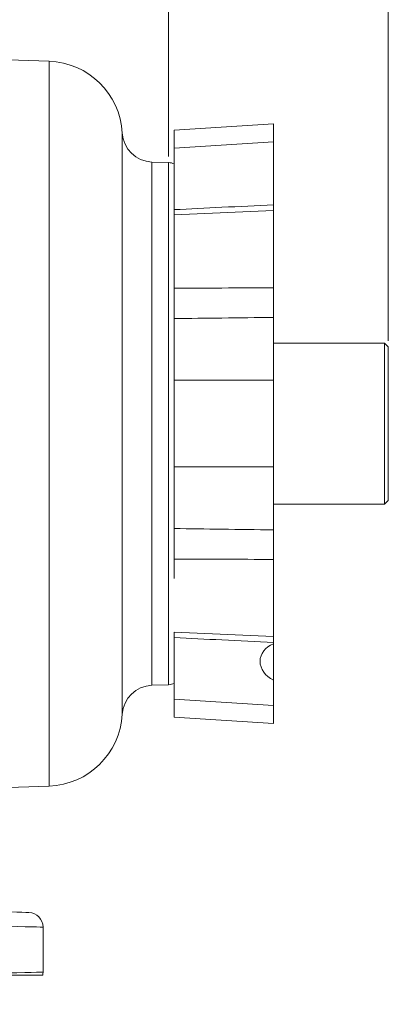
# Model space of a CAD drawing. Header units: inches. Extents: x 0.3 to 33.9, y 0.2 to 21.7.
# Tile 6 of 22: x 12.2 to 15.2, y 5.2 to 13.3. Entities that reach past the tile are written whole.
import ezdxf

# ---------------------------------------------------------------- set-up
doc = ezdxf.new("R2010")
doc.units = ezdxf.units.IN
doc.header["$MEASUREMENT"] = 0
doc.layers.add('SLD-0', color=7, linetype='Continuous', lineweight=15)
doc.styles.add('SLDTEXTSTYLE0', font='TXT', dxfattribs={"width": 0.75})
doc.dimstyles.new('SLDDIMSTYLE0', dxfattribs={"dimtxt": 0.25, "dimasz": 0.13, "dimexe": 0, "dimexo": 0.0625, "dimgap": 0.0625, "dimtad": 0, "dimtih": 1, "dimtoh": 1, "dimrnd": 1e-09, "dimzin": 12, "dimdsep": 46, "dimtxsty": 'SLDTEXTSTYLE0', "dimsah": 1, "dimcen": 0.09, "dimadec": 0, "dimazin": 3, "dimtfac": 1, "dimtofl": 0, "dimtmove": 0, "dimatfit": 3, "dimfxl": 1, "dimfrac": 2, "dimtolj": 1, "dimtzin": 12, "dimarcsym": 0})
doc.dimstyles.new('SLDDIMSTYLE3', dxfattribs={"dimtxt": 0, "dimasz": 0.13, "dimexe": 0, "dimexo": 0.0625, "dimgap": 0, "dimtad": 0, "dimtih": 1, "dimtoh": 1, "dimdec": 0, "dimrnd": 1e-09, "dimzin": 0, "dimdsep": 46, "dimtxsty": 'Standard', "dimsah": 1, "dimcen": 0.09, "dimadec": 0, "dimazin": 0, "dimtfac": 0.13, "dimtdec": 0, "dimtofl": 0, "dimtmove": 0, "dimatfit": 3, "dimfxl": 1, "dimfrac": 2, "dimtolj": 1, "dimtzin": 0, "dimarcsym": 0})

# ---------------------------------------------------------------- blocks, each defined once
blk = doc.blocks.new('_D_8')
at = {"layer": 'SLD-0'}
for p, q in [((13.3825, 12.1594), (13.3825, 14.0317)), ((8.8583, 13.9067), (10.4094, 13.9067)), ((10.5489, 13.9435), (10.4981, 13.9435)), ((10.4981, 13.9435), (10.4981, 13.5467)), ((11.6918, 13.9435), (11.7426, 13.9435)), ((11.7426, 13.9435), (11.7426, 13.5467)), ((13.3825, 13.9067), (11.8314, 13.9067)), ((10.4981, 13.5467), (10.5489, 13.5467)), ((11.7426, 13.5467), (11.6918, 13.5467))]:
    blk.add_line(p, q, dxfattribs=at)
for points in [[(8.8583, 13.9067), (8.9883, 13.8867), (8.9883, 13.9267)], [(13.3825, 13.9067), (13.2525, 13.9267), (13.2525, 13.8867)]]:
    blk.add_solid(points, dxfattribs=at)
at = {"layer": 'SLD-0', "char_height": 0.25, "attachment_point": 1, "style": 'SLDTEXTSTYLE0'}
for s, insert in [('4.52', (10.6955, 14.3166, -0.8581)), ('114.91', (10.6124, 13.8689, -0.8581))]:
    blk.add_mtext(s, dxfattribs=dict(at, insert=insert))
blk = doc.blocks.new('_D_9')
at = {"layer": 'SLD-0'}
for p, q in [((15.1743, 10.6564), (15.1743, 15.2266)), ((8.8583, 15.1016), (11.3053, 15.1016)), ((11.4448, 15.1384), (11.394, 15.1384)), ((11.394, 15.1384), (11.394, 14.7415)), ((12.5877, 15.1384), (12.6385, 15.1384)), ((12.6385, 15.1384), (12.6385, 14.7415)), ((15.1743, 15.1016), (12.7273, 15.1016)), ((11.394, 14.7415), (11.4448, 14.7415)), ((12.6385, 14.7415), (12.5877, 14.7415))]:
    blk.add_line(p, q, dxfattribs=at)
for points in [[(8.8583, 15.1016), (8.9883, 15.0816), (8.9883, 15.1216)], [(15.1743, 15.1016), (15.0443, 15.1216), (15.0443, 15.0816)]]:
    blk.add_solid(points, dxfattribs=at)
at = {"layer": 'SLD-0', "char_height": 0.25, "attachment_point": 1, "style": 'SLDTEXTSTYLE0'}
for s, insert in [('6.32', (11.5915, 15.5114, -0.8581)), ('160.43', (11.5083, 15.0638, -0.8581))]:
    blk.add_mtext(s, dxfattribs=dict(at, insert=insert))

msp = doc.modelspace()

# ---------------------------------------------------------------- linework, layer by layer
at = {"color": 7, "linetype": 'Continuous', "lineweight": 15}
for p, q in [((12.4069, 12.9364), (8.8583, 13.0604)), ((14.2383, 12.4252), (13.4263, 12.375)), ((13.4263, 12.2287), (13.4263, 12.375)), ((14.2383, 12.2789), (14.2383, 12.4252)), ((14.2383, 12.2789), (13.4263, 12.2287)), ((13.4263, 12.0251), (13.4263, 12.2287)), ((14.2383, 11.7656), (14.2383, 12.2789)), ((13.3825, 12.1094), (13.2453, 12.1142)), ((13.4263, 12.0251), (13.4263, 11.682)), ((14.2383, 11.7656), (14.2383, 11.7175)), ((14.2383, 11.7181), (13.4263, 11.6826)), ((13.4263, 11.2442), (13.4263, 11.6819)), ((14.2383, 11.0887), (14.2383, 11.7181)), ((13.4263, 11.2442), (13.4263, 10.5377)), ((14.2383, 10.3341), (14.2383, 10.8474)), ((14.2395, 10.6437), (14.2383, 10.6437)), ((15.1443, 10.6364), (14.2383, 10.6364)), ((15.1743, 10.6064), (15.1443, 10.6364)), ((15.1443, 9.3244), (15.1443, 10.6364)), ((15.1743, 10.6064), (15.1743, 9.3565)), ((13.4263, 10.3341), (13.4263, 10.5377)), ((13.4263, 10.3341), (14.2383, 10.3341)), ((13.4263, 9.6277), (13.4263, 10.3341)), ((14.2383, 9.6277), (14.2383, 10.3341)), ((14.2383, 9.6277), (13.4263, 9.6277)), ((13.4263, 9.4239), (13.4263, 9.6277)), ((14.2383, 9.1141), (14.2383, 9.6277)), ((13.4263, 9.4239), (13.4263, 8.7173)), ((14.2383, 9.3244), (15.1443, 9.3244)), ((15.1443, 9.3244), (15.1743, 9.3544)), ((15.1743, 9.3565), (15.1743, 9.3544)), ((14.2383, 8.2432), (14.2383, 8.8728)), ((13.4263, 8.2794), (13.4263, 7.9359)), ((13.4263, 8.2787), (14.2383, 8.2432)), ((14.2383, 8.2426), (14.2383, 8.1956)), ((14.2383, 8.1851), (14.2383, 8.1956)), ((14.2383, 8.1851), (14.2383, 7.8878)), ((13.4263, 7.7321), (13.4263, 7.9359)), ((14.2383, 7.682), (14.2383, 7.8878)), ((13.2453, 7.8465), (13.3825, 7.8513)), ((13.4263, 7.7321), (14.2383, 7.682)), ((13.4263, 7.7321), (13.4263, 7.5857)), ((14.2383, 7.682), (14.2383, 7.5355)), ((13.4263, 7.5857), (14.2383, 7.5355)), ((10.9096, 6.972), (12.4069, 7.0243)), ((12.3583, 5.5073), (12.3583, 5.8735))]:
    msp.add_line(p, q, dxfattribs=at)
at = {"color": 8, "linetype": 'Continuous', "lineweight": 15}
for p, q in [((12.4069, 12.9364), (12.4069, 9.9804)), ((13.0044, 12.3505), (13.0044, 7.6102)), ((13.2453, 9.9804), (13.2453, 12.1142)), ((13.3825, 12.1094), (13.3825, 9.9804)), ((12.4069, 9.9804), (12.4069, 7.0243)), ((13.2453, 7.8465), (13.2453, 9.9804)), ((13.3825, 9.9804), (13.3825, 7.8513))]:
    msp.add_line(p, q, dxfattribs=at)
at = {"color": 7, "linetype": 'Continuous', "lineweight": 15, "flags": 128}
for points in [[(12.2414, 5.9934), (12.2352, 5.9936), (12.2166, 5.9941), (12.1858, 5.9949), (12.1429, 5.996), (12.0882, 5.9974), (12.0222, 5.9992), (11.9451, 6.0012), (11.8576, 6.0035), (11.7603, 6.006), (11.6536, 6.0088), (11.5385, 6.0118), (11.4156, 6.015), (11.2857, 6.0184), (11.1497, 6.022), (11.0085, 6.0257), (10.863, 6.0295), (10.7142, 6.0334), (10.5631, 6.0374), (10.4106, 6.0414)], [(10.4106, 5.9214), (10.5647, 5.9176), (10.7176, 5.9138), (10.8683, 5.9101), (11.016, 5.9065), (11.1598, 5.903), (11.2988, 5.8995), (11.4321, 5.8963), (11.5591, 5.8931), (11.6789, 5.8902), (11.7909, 5.8874), (11.8943, 5.8849), (11.9885, 5.8826), (12.0731, 5.8805), (12.1474, 5.8787), (12.211, 5.8771), (12.2636, 5.8758), (12.3048, 5.8748), (12.3345, 5.874), (12.3523, 5.8736), (12.3583, 5.8735)], [(12.3583, 5.5073), (12.3522, 5.5071), (12.334, 5.5067), (12.3039, 5.5059), (12.2619, 5.5049), (12.2084, 5.5036), (12.1437, 5.502), (12.0681, 5.5001), (11.9821, 5.498), (11.8863, 5.4956), (11.7813, 5.4931), (11.6675, 5.4903), (11.5459, 5.4873), (11.417, 5.4841), (11.2817, 5.4808)]]:
    msp.add_lwpolyline(points, dxfattribs=at)
at = {"color": 7, "linetype": 'Continuous', "lineweight": 15}
for centre, radius, start, end in [((12.3853, 12.3168), 0.62, 3.11173, 88), ((13.254, 12.364), 0.25, 183.11173, 268), ((13.3783, 11.9895), 0.12, 66.42182, 88), ((13.254, 7.5967), 0.25, 92, 176.88827), ((13.3783, 7.9712), 0.12, 272, 293.57818), ((12.3853, 7.6439), 0.62, 272, 356.88827), ((12.2383, 5.8735), 0.12, 0, 88.5), ((12.2383, 5.5073), 0.12, 347.24259, 0)]:
    msp.add_arc(centre, radius, start, end, dxfattribs=at)
msp.add_ellipse((14.3483, 8.0315), major_axis=(0.2191, -0.0252), ratio=0.776356, start_param=2.183322, end_param=4.277717, dxfattribs=at)
for points, knots in [([(13.4263, 11.7258), (13.5566, 11.7322), (13.8273, 11.7455), (14.098, 11.7587), (14.2383, 11.7656)], [0, 0, 0, 0, 0.481607, 1, 1, 1, 1]), ([(13.4263, 11.0852), (13.5566, 11.0857), (13.8273, 11.0867), (14.098, 11.088), (14.2383, 11.0887)], [0, 0, 0, 0, 0.481604, 1, 1, 1, 1]), ([(14.2383, 11.0887), (14.2383, 11.0609), (14.2383, 11.0054), (14.2383, 10.918), (14.2383, 10.8717), (14.2383, 10.8474)], [0, 0, 0, 0, 0.3222278, 0.6444611, 1, 1, 1, 1]), ([(14.2383, 10.8474), (14.098, 10.8456), (13.8273, 10.8421), (13.5566, 10.8387), (13.4263, 10.8371)], [0, 0, 0, 0, 0.518393, 1, 1, 1, 1]), ([(13.4263, 9.1245), (13.5566, 9.1229), (13.8273, 9.1195), (14.098, 9.116), (14.2383, 9.1141)], [0, 0, 0, 0, 0.481607, 1, 1, 1, 1]), ([(14.2383, 9.1141), (14.2383, 9.0924), (14.2383, 9.0488), (14.2383, 8.9622), (14.2383, 8.9036), (14.2383, 8.8728)], [0, 0, 0, 0, 0.322228, 0.644461, 1, 1, 1, 1]), ([(14.2383, 8.8728), (14.098, 8.8735), (13.8273, 8.8748), (13.5566, 8.8758), (13.4263, 8.8763)], [0, 0, 0, 0, 0.518396, 1, 1, 1, 1]), ([(14.2383, 8.1956), (14.098, 8.2024), (13.8273, 8.2156), (13.5566, 8.2289), (13.4263, 8.2353)], [0, 0, 0, 0, 0.518393, 1, 1, 1, 1]), ([(12.3553, 5.4808), (12.3526, 5.4808), (12.3473, 5.4808), (12.3051, 5.4808), (12.2412, 5.4808), (12.1532, 5.4808), (12.0419, 5.4808), (11.9095, 5.4808), (11.7421, 5.4808), (11.5357, 5.4808), (11.3664, 5.4808), (11.2817, 5.4808)], [0, 0, 0, 0, 0.110362, 0.213754, 0.317476, 0.420866, 0.524226, 0.627917, 0.731274, 0.865638, 1, 1, 1, 1])]:
    msp.add_open_spline(points, degree=3, knots=knots, dxfattribs=at)

# ---------------------------------------------------------------- dimensions: what is measured, and where the dimension line sits
at = {"layer": 'SLD-0'}
for base, p2, picture, middle in [((13.3825, 13.9067), (13.3825, 12.1094), '_D_8', (11.1204, 13.9067)), ((15.1743, 15.1016), (15.1743, 10.6064), '_D_9', (12.0163, 15.1016))]:
    dim = msp.add_linear_dim(base=base, p1=(8.8583, 16.2639), p2=p2, dimstyle='SLDDIMSTYLE0', dxfattribs=at)
    dim.commit()
    dim.dimension.update_dxf_attribs({"geometry": picture, "text_midpoint": middle, "dimtype": 160})

# ---------------------------------------------------------------- leaders
msp.add_leader([(11.532, 5.4869), (12.8448, 4.0795), (13.0948, 4.0795)], dimstyle='SLDDIMSTYLE3', dxfattribs=at)

doc.saveas('drawing.dxf')
